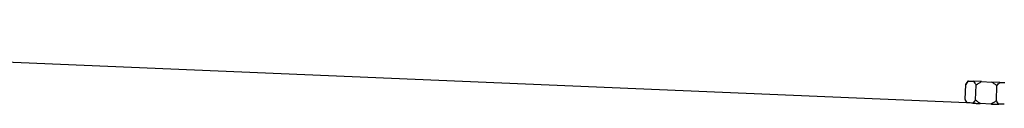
# Model space of a CAD drawing. Header units: millimetres. Extents: x 646 to 9630, y 5452 to 8430.
# Tile 10 of 12: x 5138 to 7377, y 8047 to 8231. Entities that reach past the tile are written whole.
import ezdxf

# ---------------------------------------------------------------- set-up
doc = ezdxf.new("R2010")
doc.units = ezdxf.units.MM
doc.header["$LTSCALE"] = 5

msp = doc.modelspace()

# ---------------------------------------------------------------- linework, layer by layer
at = {"color": 7, "linetype": 'Continuous', "lineweight": 25}
for p, q in [((7291.2, 8051.1), (3024.3, 8230.7)), ((7287.2, 8058.7), (7288.7, 8092.3)), ((7293.7, 8100.3), (7288.7, 8092.3)), ((7295, 8100.2), (7293.7, 8100.3)), ((7295, 8100.2), (7306.7, 8099.7)), ((7324.8, 8098.9), (7306.7, 8099.7)), ((7311, 8057.7), (7312.4, 8091.3)), ((7324.8, 8098.9), (7348.1, 8098)), ((7366.2, 8097.2), (7348.1, 8098)), ((7358.4, 8055.7), (7359.8, 8089.3)), ((7366.2, 8097.2), (7377.9, 8096.7)), ((7287.2, 8058.7), (7291.2, 8051.1)), ((7291.8, 8051), (7292.3, 8051)), ((7322.7, 8049), (7321.6, 8049)), ((7346, 8048), (7322.7, 8049)), ((7347.2, 8048), (7346, 8048))]:
    msp.add_line(p, q, dxfattribs=at)
for centre, major_axis, start_param, end_param in [((7224.4, 6938.7), (70.3, 1112.1), 6.26723, 6.28702), ((7319.6, 6938.7), (70, 1108.1), 0.020431, 0.040273)]:
    msp.add_ellipse(centre, major_axis=major_axis, ratio=0.576498, start_param=start_param, end_param=end_param, dxfattribs=at)
for points, knots in [([(7288.7, 8092.3), (7289.6, 8093.8), (7290.7, 8095.3), (7292.2, 8097.3), (7292.8, 8097.9), (7293.9, 8099.1), (7294.5, 8099.7), (7295, 8100.2)], [0, 0, 0, 0, 0.5, 0.5, 0.75, 0.75, 1, 1, 1, 1]), ([(7306.7, 8099.7), (7307.8, 8098.6), (7308.8, 8097.3), (7310.7, 8094.4), (7311.5, 8092.9), (7312.4, 8091.3)], [0, 0, 0, 0, 0.5, 0.5, 1, 1, 1, 1]), ([(7312.4, 8091.3), (7314.3, 8092.8), (7316.2, 8094.2), (7320.4, 8096.8), (7322.5, 8098), (7324.8, 8098.9)], [0, 0, 0, 0, 0.5, 0.5, 1, 1, 1, 1]), ([(7348.1, 8098), (7350.3, 8096.8), (7352.3, 8095.5), (7356.2, 8092.5), (7358, 8090.9), (7359.8, 8089.3)], [0, 0, 0, 0, 0.5, 0.5, 1, 1, 1, 1]), ([(7359.8, 8089.3), (7360.8, 8090.8), (7361.8, 8092.3), (7364, 8095), (7365.1, 8096.2), (7366.2, 8097.2)], [0, 0, 0, 0, 0.5, 0.5, 1, 1, 1, 1]), ([(7292.3, 8051), (7291.3, 8052), (7290.5, 8053.2), (7288.8, 8055.8), (7288, 8057.2), (7287.2, 8058.7)], [0, 0, 0, 0, 0.5, 0.5, 1, 1, 1, 1]), ([(7311, 8057.7), (7310, 8056.2), (7309.1, 8054.8), (7307, 8052.2), (7306, 8051), (7304.9, 8050)], [0, 0, 0, 0, 0.5, 0.5, 1, 1, 1, 1]), ([(7304.9, 8050), (7306.1, 8050), (7307.4, 8049.9), (7310, 8049.7), (7311.3, 8049.6), (7314.1, 8049.5), (7315.6, 8049.4), (7318.5, 8049.2), (7320, 8049.1), (7321.6, 8049)], [0, 0, 0, 0, 0.25, 0.25, 0.5, 0.5, 0.75, 0.75, 1, 1, 1, 1]), ([(7322.7, 8049), (7320.5, 8050.1), (7318.5, 8051.5), (7314.6, 8054.4), (7312.8, 8056), (7311, 8057.7)], [0, 0, 0, 0, 0.5, 0.5, 1, 1, 1, 1]), ([(7358.4, 8055.7), (7356.5, 8054.2), (7354.6, 8052.8), (7350.4, 8050.2), (7348.3, 8049), (7346, 8048)], [0, 0, 0, 0, 0.5, 0.5, 1, 1, 1, 1]), ([(7347.2, 8048), (7348.7, 8047.9), (7350.2, 8047.9), (7353.2, 8047.8), (7354.6, 8047.8), (7357.4, 8047.7), (7358.7, 8047.7), (7361.4, 8047.6), (7362.6, 8047.6), (7363.8, 8047.6)], [0, 0, 0, 0, 0.25, 0.25, 0.5, 0.5, 0.75, 0.75, 1, 1, 1, 1]), ([(7363.8, 8047.6), (7362.8, 8048.6), (7361.8, 8049.9), (7360.1, 8052.7), (7359.2, 8054.2), (7358.4, 8055.7)], [0, 0, 0, 0, 0.5, 0.5, 1, 1, 1, 1])]:
    msp.add_open_spline(points, degree=3, knots=knots, dxfattribs=at)

doc.saveas('drawing.dxf')
